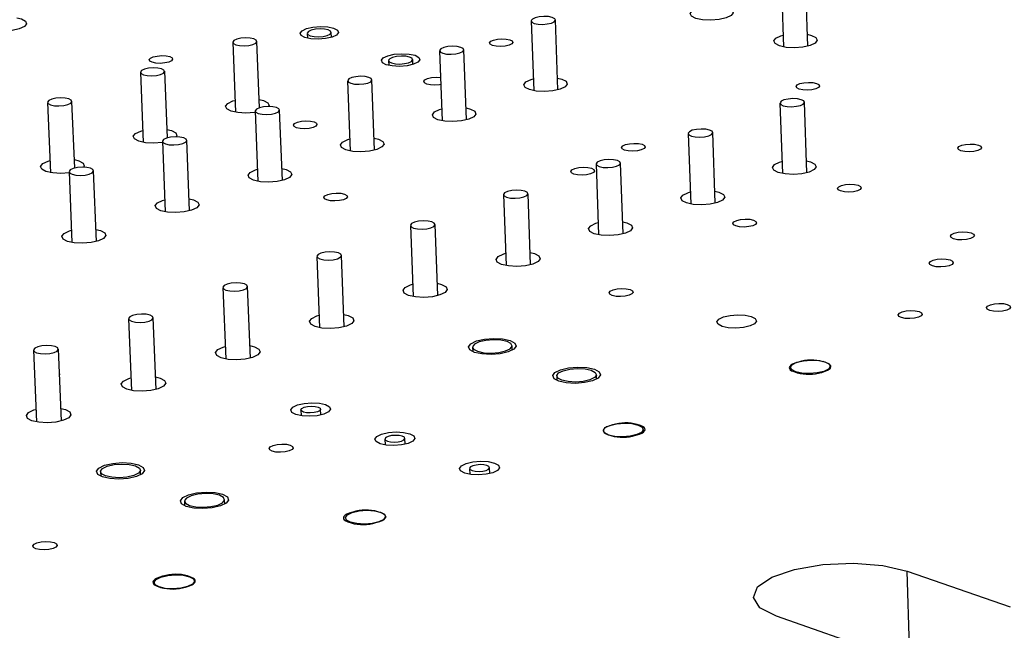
# Model space of a CAD drawing. Extents: x 79 to 216, y 65 to 126.
# Tile 9 of 14: x 142 to 159, y 94 to 105. Entities that reach past the tile are written whole.
import ezdxf

# ---------------------------------------------------------------- set-up
doc = ezdxf.new("R2010")
doc.units = 0
doc.layers.get('0').update_dxf_attribs({"linetype": 'CONTINUOUS'})

msp = doc.modelspace()

# ---------------------------------------------------------------- linework, layer by layer
at = {"color": 7, "linetype": 'CONTINUOUS'}
for p, q in [((154.725, 105.572), (154.765, 104.371)), ((155.18, 104.385), (155.141, 105.586)), ((150.877, 103.632), (150.834, 104.836)), ((150.417, 104.821), (150.46, 103.617)), ((146.56, 104.605), (146.563, 104.521)), ((146.977, 104.537), (146.974, 104.621)), ((145.275, 104.451), (145.323, 103.246)), ((145.737, 103.324), (145.692, 104.467)), ((149.302, 103.114), (149.258, 104.321)), ((148.379, 104.068), (148.376, 104.153)), ((148.84, 104.306), (148.885, 103.099)), ((147.96, 104.138), (147.964, 104.053)), ((143.685, 103.934), (143.734, 102.726)), ((144.149, 102.805), (144.103, 103.951)), ((147.255, 103.788), (147.301, 102.578)), ((147.72, 102.594), (147.674, 103.804)), ((142.086, 103.415), (142.137, 102.204)), ((142.553, 102.283), (142.505, 103.432)), ((145.731, 103.467), (145.808, 103.448)), ((154.703, 103.404), (154.744, 102.189)), ((155.164, 102.203), (155.124, 103.418)), ((145.663, 103.268), (145.71, 102.055)), ((146.13, 102.071), (146.083, 103.284)), ((144.143, 102.949), (144.22, 102.93)), ((153.123, 102.88), (153.165, 101.663)), ((153.586, 101.678), (153.544, 102.895)), ((144.063, 102.745), (144.112, 101.529)), ((144.532, 101.546), (144.484, 102.762)), ((142.547, 102.429), (142.625, 102.409)), ((151.535, 102.355), (151.578, 101.135)), ((152, 101.149), (151.957, 102.37)), ((142.455, 102.219), (142.506, 101.001)), ((142.927, 101.018), (142.877, 102.237)), ((149.939, 101.826), (149.984, 100.603)), ((150.407, 100.619), (150.363, 101.842)), ((148.336, 101.295), (148.382, 100.07)), ((148.806, 100.086), (148.76, 101.311)), ((146.725, 100.762), (146.772, 99.533)), ((147.197, 99.55), (147.15, 100.778)), ((145.106, 100.226), (145.154, 98.995)), ((145.58, 99.011), (145.532, 100.243)), ((143.478, 99.687), (143.529, 98.453)), ((143.956, 98.47), (143.906, 99.705)), ((141.843, 99.146), (141.895, 97.909)), ((142.323, 97.927), (142.272, 99.164)), ((149.406, 99.198), (149.409, 99.121)), ((150.091, 99.145), (150.088, 99.223)), ((155.022, 98.942), (154.958, 98.92)), ((155.502, 98.928), (155.445, 98.948)), ((151.544, 98.648), (151.541, 98.725)), ((154.94, 98.777), (154.997, 98.757)), ((155.421, 98.763), (155.484, 98.785)), ((150.857, 98.701), (150.859, 98.623)), ((146.449, 98.116), (146.453, 98.016)), ((146.794, 98.029), (146.79, 98.129)), ((151.819, 97.86), (151.756, 97.838)), ((152.217, 97.679), (152.281, 97.701)), ((152.302, 97.846), (152.244, 97.866)), ((147.897, 97.613), (147.901, 97.512)), ((148.245, 97.525), (148.241, 97.626)), ((151.734, 97.693), (151.792, 97.673)), ((142.998, 97.052), (143.001, 96.973)), ((143.689, 97.001), (143.686, 97.08)), ((149.356, 97.108), (149.36, 97.006)), ((149.703, 97.019), (149.699, 97.12)), ((144.443, 96.544), (144.447, 96.464)), ((145.137, 96.492), (145.134, 96.571)), ((147.346, 96.357), (147.281, 96.335)), ((147.831, 96.342), (147.773, 96.363)), ((147.257, 96.188), (147.314, 96.168)), ((147.742, 96.174), (147.807, 96.195)), ((147.908, 96.265), (147.908, 96.277)), ((156.895, 95.335), (158.67, 94.722)), ((156.936, 94.028), (156.895, 95.335)), ((144.068, 95.249), (144.003, 95.227)), ((144.555, 95.235), (144.497, 95.255)), ((143.976, 95.078), (144.033, 95.058)), ((144.463, 95.064), (144.528, 95.086)), ((158.339, 93.272), (154.643, 94.56))]:
    msp.add_line(p, q, dxfattribs=at)
at = {"color": 8, "linetype": 'CONTINUOUS'}
for p, q in [((151.734, 97.693), (151.734, 97.69)), ((151.792, 97.672), (151.792, 97.673)), ((147.807, 96.192), (147.807, 96.195)), ((147.742, 96.174), (147.742, 96.173)), ((144.033, 95.057), (144.033, 95.058)), ((144.463, 95.064), (144.463, 95.062)), ((144.528, 95.084), (144.528, 95.086))]:
    msp.add_line(p, q, dxfattribs=at)
at = {"color": 7, "linetype": 'CONTINUOUS'}
for points in [[(153.73, 105.062), (153.802, 105.044), (153.877, 105.006), (153.899, 104.96), (153.864, 104.912), (153.777, 104.872), (153.653, 104.843), (153.509, 104.832), (153.368, 104.839), (153.251, 104.864), (153.176, 104.902), (153.154, 104.948), (153.189, 104.996), (153.276, 105.036), (153.316, 105.048)], [(141.557, 104.872), (141.634, 104.853), (141.707, 104.815), (141.725, 104.769), (141.687, 104.722), (141.599, 104.681), (141.473, 104.652), (141.329, 104.641), (141.189, 104.648), (141.074, 104.673), (141.002, 104.711), (140.983, 104.757), (141.021, 104.805), (141.11, 104.845), (141.144, 104.855)], [(150.765, 104.782), (150.814, 104.805), (150.834, 104.832), (150.822, 104.858), (150.78, 104.879), (150.715, 104.893), (150.636, 104.897), (150.556, 104.89), (150.486, 104.875), (150.437, 104.852), (150.417, 104.825), (150.429, 104.799), (150.471, 104.778), (150.536, 104.764), (150.615, 104.76), (150.695, 104.767), (150.765, 104.782)], [(147.014, 104.694), (147.08, 104.659), (147.097, 104.618), (147.065, 104.576), (146.987, 104.54), (146.875, 104.515), (146.747, 104.504), (146.622, 104.511), (146.519, 104.533), (146.454, 104.567), (146.436, 104.608), (146.469, 104.65), (146.547, 104.687), (146.658, 104.712), (146.786, 104.722), (146.911, 104.716), (147.014, 104.694)], [(146.921, 104.664), (146.857, 104.677), (146.779, 104.681), (146.699, 104.675), (146.629, 104.659), (146.58, 104.636), (146.56, 104.61), (146.571, 104.584), (146.612, 104.563), (146.676, 104.549), (146.755, 104.545), (146.835, 104.552), (146.904, 104.567), (146.953, 104.59), (146.973, 104.616), (146.962, 104.642), (146.921, 104.664)], [(145.346, 104.505), (145.297, 104.482), (145.276, 104.456), (145.287, 104.43), (145.328, 104.408), (145.393, 104.395), (145.471, 104.39), (145.552, 104.397), (145.622, 104.413), (145.671, 104.436), (145.692, 104.462), (145.681, 104.488), (145.64, 104.51), (145.575, 104.524), (145.497, 104.528), (145.416, 104.521), (145.346, 104.505)], [(150.051, 104.494), (150.091, 104.474), (150.103, 104.448), (150.083, 104.423), (150.036, 104.401), (149.968, 104.385), (149.891, 104.379), (149.814, 104.383), (149.751, 104.396), (149.711, 104.417), (149.7, 104.442), (149.72, 104.468), (149.767, 104.49), (149.834, 104.505), (149.912, 104.512), (149.988, 104.508), (150.051, 104.494)], [(155.173, 104.589), (155.245, 104.571), (155.32, 104.532), (155.343, 104.486), (155.308, 104.438), (155.222, 104.397), (155.097, 104.369), (154.952, 104.357), (154.811, 104.364), (154.693, 104.389), (154.618, 104.428), (154.596, 104.475), (154.631, 104.522), (154.717, 104.563), (154.758, 104.575)], [(149.188, 104.267), (149.237, 104.29), (149.257, 104.317), (149.246, 104.343), (149.204, 104.364), (149.139, 104.378), (149.06, 104.382), (148.98, 104.376), (148.91, 104.36), (148.861, 104.337), (148.84, 104.31), (148.852, 104.284), (148.893, 104.263), (148.959, 104.249), (149.037, 104.245), (149.118, 104.251), (149.188, 104.267)], [(144.191, 104.204), (144.23, 104.183), (144.24, 104.158), (144.22, 104.132), (144.172, 104.11), (144.104, 104.095), (144.026, 104.088), (143.95, 104.092), (143.888, 104.106), (143.848, 104.127), (143.838, 104.152), (143.858, 104.177), (143.906, 104.2), (143.974, 104.215), (144.052, 104.221), (144.128, 104.217), (144.191, 104.204)], [(148.416, 104.227), (148.481, 104.192), (148.5, 104.151), (148.467, 104.108), (148.389, 104.072), (148.278, 104.046), (148.149, 104.036), (148.024, 104.043), (147.92, 104.065), (147.854, 104.099), (147.836, 104.141), (147.869, 104.183), (147.947, 104.219), (148.058, 104.245), (148.187, 104.255), (148.312, 104.249), (148.416, 104.227)], [(148.323, 104.196), (148.258, 104.21), (148.18, 104.214), (148.099, 104.208), (148.03, 104.192), (147.981, 104.169), (147.961, 104.143), (147.972, 104.117), (148.013, 104.095), (148.078, 104.081), (148.156, 104.077), (148.237, 104.084), (148.306, 104.099), (148.355, 104.122), (148.375, 104.149), (148.364, 104.175), (148.323, 104.196)], [(143.756, 103.989), (143.706, 103.966), (143.685, 103.94), (143.696, 103.913), (143.737, 103.892), (143.802, 103.878), (143.88, 103.874), (143.961, 103.88), (144.032, 103.896), (144.081, 103.919), (144.102, 103.946), (144.091, 103.972), (144.051, 103.994), (143.986, 104.008), (143.907, 104.012), (143.826, 104.005), (143.756, 103.989)], [(147.604, 103.749), (147.653, 103.772), (147.674, 103.799), (147.662, 103.825), (147.621, 103.847), (147.556, 103.861), (147.477, 103.865), (147.396, 103.858), (147.325, 103.842), (147.276, 103.819), (147.256, 103.793), (147.267, 103.766), (147.308, 103.745), (147.374, 103.731), (147.453, 103.727), (147.534, 103.733), (147.604, 103.749)], [(148.861, 103.726), (148.835, 103.721), (148.757, 103.715), (148.68, 103.719), (148.617, 103.732), (148.577, 103.753), (148.566, 103.779), (148.586, 103.804), (148.633, 103.827), (148.701, 103.842), (148.779, 103.848), (148.855, 103.844), (148.857, 103.844)], [(150.869, 103.836), (150.943, 103.818), (151.018, 103.779), (151.039, 103.732), (151.003, 103.684), (150.916, 103.643), (150.79, 103.614), (150.645, 103.603), (150.504, 103.61), (150.386, 103.635), (150.312, 103.674), (150.291, 103.721), (150.327, 103.769), (150.414, 103.81), (150.453, 103.821)], [(155.333, 103.743), (155.374, 103.722), (155.386, 103.696), (155.367, 103.671), (155.32, 103.648), (155.253, 103.633), (155.174, 103.626), (155.098, 103.63), (155.034, 103.644), (154.993, 103.665), (154.981, 103.69), (155, 103.716), (155.047, 103.739), (155.114, 103.754), (155.192, 103.76), (155.269, 103.756), (155.333, 103.743)], [(142.158, 103.471), (142.108, 103.447), (142.087, 103.421), (142.097, 103.394), (142.138, 103.373), (142.203, 103.359), (142.282, 103.354), (142.363, 103.361), (142.434, 103.377), (142.484, 103.4), (142.505, 103.427), (142.494, 103.453), (142.454, 103.475), (142.389, 103.489), (142.31, 103.493), (142.229, 103.487), (142.158, 103.471)], [(154.772, 103.458), (154.723, 103.434), (154.704, 103.408), (154.716, 103.381), (154.758, 103.359), (154.825, 103.345), (154.904, 103.341), (154.985, 103.348), (155.056, 103.364), (155.104, 103.387), (155.124, 103.414), (155.111, 103.44), (155.069, 103.462), (155.003, 103.476), (154.923, 103.48), (154.842, 103.474), (154.772, 103.458)], [(145.664, 103.246), (145.649, 103.244), (145.504, 103.232), (145.363, 103.24), (145.246, 103.265), (145.172, 103.304), (145.153, 103.351), (145.19, 103.399), (145.279, 103.44), (145.315, 103.451)], [(146.012, 103.229), (146.062, 103.252), (146.082, 103.279), (146.071, 103.305), (146.03, 103.327), (145.965, 103.341), (145.886, 103.345), (145.804, 103.339), (145.734, 103.323), (145.684, 103.299), (145.663, 103.273), (145.675, 103.246), (145.716, 103.224), (145.781, 103.21), (145.86, 103.206), (145.941, 103.213), (146.012, 103.229)], [(145.808, 103.448), (145.882, 103.409), (145.901, 103.362), (145.894, 103.344)], [(149.294, 103.32), (149.369, 103.301), (149.444, 103.262), (149.465, 103.215), (149.428, 103.167), (149.34, 103.125), (149.214, 103.096), (149.069, 103.085), (148.927, 103.092), (148.81, 103.117), (148.735, 103.156), (148.714, 103.204), (148.751, 103.252), (148.839, 103.293), (148.877, 103.304)], [(146.676, 103.078), (146.716, 103.057), (146.727, 103.032), (146.707, 103.006), (146.659, 102.983), (146.591, 102.968), (146.513, 102.961), (146.436, 102.965), (146.373, 102.979), (146.333, 103), (146.322, 103.026), (146.342, 103.052), (146.39, 103.074), (146.458, 103.09), (146.537, 103.096), (146.613, 103.092), (146.676, 103.078)], [(144.064, 102.725), (144.06, 102.725), (143.914, 102.713), (143.772, 102.721), (143.656, 102.746), (143.582, 102.785), (143.563, 102.832), (143.601, 102.88), (143.69, 102.922), (143.725, 102.932)], [(144.413, 102.706), (144.462, 102.729), (144.483, 102.756), (144.472, 102.783), (144.431, 102.805), (144.366, 102.819), (144.287, 102.823), (144.205, 102.816), (144.134, 102.8), (144.085, 102.777), (144.064, 102.75), (144.074, 102.724), (144.116, 102.702), (144.181, 102.687), (144.26, 102.683), (144.342, 102.69), (144.413, 102.706)], [(144.22, 102.93), (144.294, 102.891), (144.313, 102.843), (144.303, 102.822)], [(147.712, 102.801), (147.788, 102.782), (147.862, 102.742), (147.883, 102.695), (147.846, 102.647), (147.757, 102.605), (147.631, 102.576), (147.485, 102.564), (147.343, 102.572), (147.225, 102.597), (147.151, 102.636), (147.131, 102.684), (147.168, 102.732), (147.256, 102.774), (147.294, 102.785)], [(153.192, 102.935), (153.143, 102.911), (153.123, 102.885), (153.135, 102.858), (153.178, 102.836), (153.244, 102.822), (153.324, 102.818), (153.405, 102.824), (153.476, 102.84), (153.524, 102.864), (153.544, 102.891), (153.532, 102.917), (153.49, 102.939), (153.423, 102.953), (153.344, 102.957), (153.262, 102.951), (153.192, 102.935)], [(152.328, 102.693), (152.369, 102.672), (152.38, 102.646), (152.361, 102.62), (152.314, 102.597), (152.246, 102.582), (152.167, 102.575), (152.09, 102.579), (152.026, 102.593), (151.985, 102.614), (151.974, 102.64), (151.993, 102.666), (152.04, 102.689), (152.108, 102.704), (152.187, 102.71), (152.264, 102.707), (152.328, 102.693)], [(158.121, 102.68), (158.162, 102.659), (158.175, 102.633), (158.156, 102.607), (158.11, 102.585), (158.042, 102.569), (157.963, 102.563), (157.886, 102.567), (157.821, 102.58), (157.78, 102.602), (157.767, 102.627), (157.786, 102.654), (157.833, 102.676), (157.9, 102.692), (157.979, 102.698), (158.056, 102.694), (158.121, 102.68)], [(142.456, 102.202), (142.317, 102.191), (142.175, 102.199), (142.058, 102.224), (141.985, 102.264), (141.966, 102.311), (142.004, 102.36), (142.094, 102.401), (142.128, 102.412)], [(142.805, 102.181), (142.855, 102.204), (142.877, 102.231), (142.866, 102.258), (142.825, 102.28), (142.76, 102.294), (142.68, 102.298), (142.599, 102.292), (142.527, 102.275), (142.477, 102.252), (142.456, 102.225), (142.467, 102.198), (142.508, 102.176), (142.573, 102.162), (142.652, 102.158), (142.734, 102.164), (142.805, 102.181)], [(142.625, 102.409), (142.698, 102.37), (142.718, 102.322), (142.705, 102.296)], [(151.455, 102.28), (151.496, 102.259), (151.508, 102.233), (151.488, 102.207), (151.441, 102.184), (151.372, 102.169), (151.293, 102.162), (151.216, 102.166), (151.152, 102.18), (151.111, 102.202), (151.1, 102.227), (151.119, 102.253), (151.167, 102.276), (151.235, 102.292), (151.314, 102.298), (151.391, 102.294), (151.455, 102.28)], [(151.605, 102.41), (151.555, 102.386), (151.535, 102.359), (151.547, 102.332), (151.59, 102.31), (151.656, 102.296), (151.736, 102.292), (151.817, 102.298), (151.888, 102.315), (151.937, 102.338), (151.957, 102.365), (151.945, 102.392), (151.903, 102.414), (151.837, 102.428), (151.757, 102.432), (151.675, 102.426), (151.605, 102.41)], [(155.157, 102.411), (155.229, 102.393), (155.305, 102.354), (155.328, 102.306), (155.293, 102.257), (155.205, 102.215), (155.079, 102.186), (154.933, 102.175), (154.79, 102.182), (154.671, 102.207), (154.595, 102.247), (154.572, 102.295), (154.608, 102.343), (154.695, 102.385), (154.737, 102.397)], [(146.122, 102.279), (146.198, 102.26), (146.273, 102.22), (146.293, 102.173), (146.256, 102.124), (146.167, 102.082), (146.039, 102.053), (145.893, 102.041), (145.751, 102.049), (145.633, 102.074), (145.559, 102.114), (145.539, 102.161), (145.577, 102.21), (145.666, 102.252), (145.702, 102.263)], [(156.05, 101.989), (156.091, 101.968), (156.104, 101.942), (156.085, 101.916), (156.038, 101.893), (155.969, 101.877), (155.89, 101.871), (155.813, 101.875), (155.748, 101.889), (155.707, 101.91), (155.695, 101.936), (155.714, 101.962), (155.761, 101.985), (155.829, 102.001), (155.908, 102.007), (155.986, 102.003), (156.05, 101.989)], [(147.201, 101.835), (147.241, 101.814), (147.252, 101.788), (147.232, 101.762), (147.184, 101.739), (147.115, 101.723), (147.036, 101.717), (146.959, 101.721), (146.895, 101.735), (146.855, 101.756), (146.844, 101.782), (146.864, 101.808), (146.912, 101.831), (146.981, 101.847), (147.06, 101.853), (147.137, 101.849), (147.201, 101.835)], [(150.01, 101.882), (149.96, 101.858), (149.94, 101.831), (149.951, 101.804), (149.994, 101.782), (150.06, 101.768), (150.14, 101.763), (150.222, 101.77), (150.293, 101.786), (150.342, 101.81), (150.362, 101.837), (150.351, 101.864), (150.308, 101.886), (150.242, 101.9), (150.162, 101.905), (150.081, 101.898), (150.01, 101.882)], [(153.579, 101.887), (153.652, 101.868), (153.728, 101.829), (153.75, 101.781), (153.715, 101.732), (153.627, 101.69), (153.5, 101.66), (153.354, 101.649), (153.21, 101.656), (153.091, 101.682), (153.015, 101.722), (152.993, 101.769), (153.029, 101.818), (153.117, 101.86), (153.157, 101.872)], [(144.524, 101.755), (144.602, 101.735), (144.676, 101.696), (144.695, 101.648), (144.658, 101.599), (144.568, 101.557), (144.44, 101.528), (144.294, 101.516), (144.151, 101.523), (144.034, 101.549), (143.96, 101.589), (143.94, 101.637), (143.978, 101.685), (144.068, 101.727), (144.104, 101.738)], [(148.407, 101.351), (148.357, 101.328), (148.336, 101.3), (148.348, 101.273), (148.39, 101.251), (148.456, 101.237), (148.536, 101.232), (148.618, 101.239), (148.69, 101.255), (148.739, 101.279), (148.76, 101.307), (148.748, 101.333), (148.706, 101.356), (148.64, 101.37), (148.56, 101.374), (148.478, 101.368), (148.407, 101.351)], [(151.993, 101.36), (152.067, 101.341), (152.143, 101.301), (152.165, 101.253), (152.129, 101.204), (152.04, 101.161), (151.913, 101.132), (151.766, 101.12), (151.622, 101.128), (151.503, 101.153), (151.427, 101.193), (151.406, 101.242), (151.442, 101.291), (151.531, 101.333), (151.571, 101.345)], [(154.247, 101.387), (154.288, 101.366), (154.3, 101.34), (154.281, 101.313), (154.233, 101.29), (154.165, 101.275), (154.086, 101.268), (154.008, 101.272), (153.943, 101.286), (153.902, 101.308), (153.89, 101.334), (153.909, 101.36), (153.957, 101.383), (154.025, 101.399), (154.104, 101.405), (154.182, 101.401), (154.247, 101.387)], [(142.918, 101.228), (142.997, 101.208), (143.071, 101.168), (143.09, 101.12), (143.052, 101.071), (142.962, 101.029), (142.834, 100.999), (142.687, 100.988), (142.544, 100.995), (142.427, 101.021), (142.353, 101.061), (142.334, 101.109), (142.372, 101.158), (142.462, 101.201), (142.497, 101.211)], [(157.996, 101.166), (158.038, 101.144), (158.051, 101.118), (158.032, 101.091), (157.985, 101.068), (157.917, 101.053), (157.837, 101.046), (157.759, 101.05), (157.694, 101.064), (157.652, 101.086), (157.64, 101.112), (157.659, 101.139), (157.706, 101.161), (157.774, 101.177), (157.853, 101.184), (157.931, 101.18), (157.996, 101.166)], [(146.796, 100.818), (146.746, 100.795), (146.725, 100.767), (146.736, 100.74), (146.778, 100.718), (146.845, 100.703), (146.925, 100.699), (147.007, 100.705), (147.079, 100.722), (147.129, 100.746), (147.15, 100.773), (147.138, 100.8), (147.096, 100.823), (147.03, 100.837), (146.95, 100.842), (146.868, 100.835), (146.796, 100.818)], [(150.399, 100.83), (150.474, 100.811), (150.55, 100.771), (150.572, 100.722), (150.535, 100.673), (150.446, 100.63), (150.318, 100.601), (150.171, 100.589), (150.027, 100.597), (149.908, 100.623), (149.832, 100.663), (149.811, 100.711), (149.848, 100.761), (149.937, 100.803), (149.976, 100.815)], [(157.632, 100.7), (157.674, 100.678), (157.687, 100.652), (157.668, 100.625), (157.62, 100.602), (157.552, 100.586), (157.472, 100.58), (157.394, 100.584), (157.329, 100.598), (157.287, 100.62), (157.275, 100.646), (157.294, 100.673), (157.341, 100.696), (157.409, 100.712), (157.489, 100.718), (157.567, 100.714), (157.632, 100.7)], [(145.177, 100.283), (145.127, 100.259), (145.106, 100.231), (145.117, 100.204), (145.159, 100.182), (145.225, 100.167), (145.306, 100.163), (145.388, 100.169), (145.46, 100.186), (145.51, 100.21), (145.531, 100.237), (145.52, 100.265), (145.478, 100.287), (145.412, 100.302), (145.332, 100.306), (145.249, 100.299), (145.177, 100.283)], [(148.798, 100.298), (148.874, 100.279), (148.95, 100.238), (148.971, 100.189), (148.934, 100.14), (148.844, 100.097), (148.716, 100.067), (148.569, 100.055), (148.424, 100.063), (148.305, 100.089), (148.229, 100.13), (148.209, 100.178), (148.246, 100.228), (148.335, 100.271), (148.374, 100.282)], [(152.12, 100.19), (152.161, 100.168), (152.173, 100.142), (152.153, 100.115), (152.105, 100.092), (152.036, 100.076), (151.957, 100.069), (151.878, 100.073), (151.814, 100.088), (151.772, 100.109), (151.761, 100.136), (151.78, 100.163), (151.828, 100.186), (151.897, 100.202), (151.977, 100.208), (152.055, 100.204), (152.12, 100.19)], [(158.619, 99.934), (158.662, 99.912), (158.674, 99.885), (158.656, 99.858), (158.608, 99.835), (158.539, 99.819), (158.46, 99.813), (158.381, 99.817), (158.316, 99.831), (158.273, 99.853), (158.261, 99.879), (158.279, 99.906), (158.327, 99.93), (158.396, 99.946), (158.475, 99.952), (158.554, 99.948), (158.619, 99.934)], [(143.551, 99.745), (143.5, 99.721), (143.479, 99.693), (143.49, 99.666), (143.532, 99.643), (143.598, 99.628), (143.678, 99.624), (143.761, 99.631), (143.833, 99.647), (143.884, 99.671), (143.905, 99.699), (143.894, 99.726), (143.853, 99.749), (143.786, 99.764), (143.706, 99.768), (143.623, 99.761), (143.551, 99.745)], [(147.189, 99.763), (147.266, 99.743), (147.342, 99.703), (147.362, 99.654), (147.325, 99.604), (147.235, 99.561), (147.106, 99.531), (146.958, 99.519), (146.813, 99.527), (146.694, 99.553), (146.619, 99.594), (146.598, 99.643), (146.636, 99.693), (146.726, 99.736), (146.764, 99.747)], [(154.209, 99.726), (154.278, 99.69), (154.298, 99.646), (154.266, 99.602), (154.187, 99.563), (154.073, 99.537), (153.942, 99.526), (153.812, 99.533), (153.705, 99.556), (153.637, 99.593), (153.617, 99.636), (153.649, 99.68), (153.728, 99.719), (153.842, 99.745), (153.973, 99.756), (154.102, 99.749), (154.209, 99.726)], [(157.099, 99.81), (157.141, 99.788), (157.153, 99.762), (157.134, 99.735), (157.087, 99.712), (157.018, 99.696), (156.938, 99.689), (156.859, 99.693), (156.794, 99.707), (156.752, 99.729), (156.74, 99.756), (156.759, 99.783), (156.806, 99.806), (156.875, 99.822), (156.955, 99.829), (157.033, 99.824), (157.099, 99.81)], [(150.053, 99.313), (150.135, 99.269), (150.158, 99.216), (150.118, 99.163), (150.022, 99.116), (149.884, 99.084), (149.725, 99.071), (149.569, 99.08), (149.441, 99.108), (149.359, 99.152), (149.336, 99.205), (149.376, 99.258), (149.472, 99.305), (149.61, 99.337), (149.769, 99.349), (149.925, 99.341), (150.053, 99.313)], [(149.975, 99.132), (150.055, 99.171), (150.088, 99.215), (150.069, 99.259), (150.001, 99.295), (149.894, 99.319), (149.765, 99.326), (149.634, 99.315), (149.519, 99.289), (149.44, 99.25), (149.407, 99.206), (149.425, 99.162), (149.493, 99.126), (149.6, 99.102), (149.729, 99.095), (149.861, 99.106), (149.975, 99.132)], [(141.917, 99.204), (141.866, 99.18), (141.844, 99.152), (141.855, 99.124), (141.896, 99.101), (141.962, 99.087), (142.043, 99.082), (142.126, 99.089), (142.199, 99.106), (142.25, 99.13), (142.271, 99.158), (142.26, 99.185), (142.219, 99.208), (142.153, 99.223), (142.072, 99.227), (141.989, 99.221), (141.917, 99.204)], [(145.572, 99.226), (145.65, 99.206), (145.725, 99.165), (145.746, 99.116), (145.708, 99.066), (145.617, 99.022), (145.488, 98.992), (145.339, 98.98), (145.195, 98.988), (145.076, 99.015), (145, 99.056), (144.98, 99.105), (145.018, 99.155), (145.109, 99.198), (145.146, 99.209)], [(154.958, 98.92), (154.919, 98.904), (154.889, 98.887), (154.87, 98.867), (154.861, 98.847), (154.865, 98.828), (154.879, 98.809), (154.904, 98.792), (154.94, 98.777)], [(155.478, 98.945), (155.548, 98.908), (155.568, 98.864), (155.536, 98.82), (155.457, 98.781), (155.343, 98.754), (155.211, 98.744), (155.081, 98.751), (154.974, 98.774), (154.904, 98.811), (154.884, 98.855), (154.916, 98.899), (154.995, 98.938), (155.109, 98.965), (155.241, 98.975), (155.371, 98.968), (155.478, 98.945)], [(155.484, 98.785), (155.523, 98.801), (155.553, 98.819), (155.572, 98.838), (155.581, 98.858), (155.578, 98.877), (155.563, 98.896), (155.538, 98.913), (155.502, 98.928)], [(142.289, 98.738), (142.291, 98.723), (142.29, 98.719)], [(151.505, 98.816), (151.587, 98.772), (151.611, 98.719), (151.572, 98.665), (151.475, 98.619), (151.337, 98.586), (151.178, 98.573), (151.021, 98.582), (150.892, 98.61), (150.81, 98.654), (150.787, 98.707), (150.826, 98.761), (150.922, 98.808), (151.06, 98.84), (151.22, 98.853), (151.376, 98.845), (151.505, 98.816)], [(150.97, 98.792), (151.084, 98.818), (151.216, 98.829), (151.345, 98.822), (151.453, 98.799), (151.521, 98.762), (151.54, 98.718), (151.508, 98.673), (151.428, 98.635), (151.313, 98.608), (151.181, 98.597), (151.052, 98.604), (150.945, 98.628), (150.876, 98.664), (150.857, 98.708), (150.89, 98.753), (150.97, 98.792)], [(143.947, 98.686), (144.026, 98.665), (144.101, 98.624), (144.121, 98.575), (144.083, 98.525), (143.992, 98.481), (143.862, 98.451), (143.713, 98.439), (143.568, 98.447), (143.449, 98.473), (143.374, 98.514), (143.354, 98.564), (143.393, 98.614), (143.484, 98.658), (143.52, 98.668)], [(146.876, 98.208), (146.943, 98.172), (146.962, 98.128), (146.928, 98.083), (146.847, 98.044), (146.732, 98.017), (146.599, 98.006), (146.47, 98.013), (146.363, 98.037), (146.296, 98.074), (146.278, 98.118), (146.311, 98.163), (146.392, 98.202), (146.507, 98.228), (146.64, 98.239), (146.769, 98.232), (146.876, 98.208)], [(142.314, 98.143), (142.394, 98.122), (142.469, 98.081), (142.489, 98.031), (142.45, 97.981), (142.358, 97.937), (142.228, 97.907), (142.079, 97.895), (141.933, 97.903), (141.814, 97.929), (141.739, 97.971), (141.72, 98.021), (141.759, 98.071), (141.851, 98.115), (141.886, 98.125)], [(146.733, 98.083), (146.676, 98.07), (146.61, 98.065), (146.545, 98.068), (146.492, 98.08), (146.459, 98.098), (146.449, 98.12), (146.466, 98.143), (146.506, 98.162), (146.564, 98.175), (146.63, 98.181), (146.694, 98.177), (146.747, 98.165), (146.781, 98.147), (146.79, 98.125), (146.773, 98.103), (146.733, 98.083)], [(152.26, 97.856), (152.328, 97.819), (152.348, 97.775), (152.316, 97.73), (152.236, 97.691), (152.12, 97.664), (151.988, 97.653), (151.857, 97.66), (151.75, 97.684), (151.681, 97.721), (151.661, 97.765), (151.694, 97.811), (151.774, 97.85), (151.889, 97.876), (152.022, 97.887), (152.152, 97.88), (152.26, 97.856)], [(148.326, 97.706), (148.394, 97.669), (148.412, 97.625), (148.379, 97.579), (148.298, 97.54), (148.183, 97.513), (148.05, 97.503), (147.92, 97.51), (147.813, 97.534), (147.745, 97.571), (147.726, 97.615), (147.76, 97.66), (147.84, 97.699), (147.956, 97.726), (148.089, 97.737), (148.218, 97.73), (148.326, 97.706)], [(151.756, 97.838), (151.716, 97.822), (151.686, 97.804), (151.666, 97.784), (151.657, 97.764), (151.66, 97.745), (151.674, 97.726), (151.699, 97.708), (151.734, 97.693)], [(152.281, 97.701), (152.321, 97.717), (152.351, 97.735), (152.371, 97.755), (152.379, 97.775), (152.376, 97.794), (152.362, 97.813), (152.337, 97.831), (152.302, 97.846)], [(147.955, 97.66), (147.914, 97.64), (147.898, 97.617), (147.907, 97.595), (147.941, 97.577), (147.995, 97.565), (148.06, 97.561), (148.126, 97.567), (148.184, 97.58), (148.224, 97.6), (148.241, 97.622), (148.232, 97.644), (148.197, 97.663), (148.144, 97.675), (148.079, 97.678), (148.013, 97.673), (147.955, 97.66)], [(146.266, 97.51), (146.307, 97.487), (146.318, 97.46), (146.298, 97.433), (146.248, 97.409), (146.178, 97.393), (146.097, 97.386), (146.018, 97.39), (145.953, 97.405), (145.912, 97.427), (145.901, 97.454), (145.922, 97.482), (145.971, 97.506), (146.041, 97.522), (146.122, 97.529), (146.201, 97.524), (146.266, 97.51)], [(143.654, 97.17), (143.735, 97.126), (143.756, 97.072), (143.715, 97.017), (143.616, 96.97), (143.476, 96.937), (143.315, 96.924), (143.158, 96.932), (143.03, 96.961), (142.949, 97.006), (142.927, 97.06), (142.969, 97.115), (143.068, 97.162), (143.208, 97.195), (143.369, 97.208), (143.525, 97.199), (143.654, 97.17)], [(149.784, 97.201), (149.853, 97.164), (149.872, 97.119), (149.838, 97.073), (149.758, 97.034), (149.642, 97.007), (149.509, 96.996), (149.378, 97.003), (149.271, 97.027), (149.202, 97.065), (149.183, 97.109), (149.217, 97.155), (149.297, 97.194), (149.413, 97.221), (149.546, 97.232), (149.676, 97.225), (149.784, 97.201)], [(143.569, 96.986), (143.453, 96.959), (143.319, 96.948), (143.19, 96.955), (143.083, 96.979), (143.016, 97.016), (142.998, 97.061), (143.033, 97.107), (143.115, 97.146), (143.231, 97.173), (143.364, 97.184), (143.494, 97.176), (143.6, 97.153), (143.668, 97.115), (143.685, 97.071), (143.651, 97.025), (143.569, 96.986)], [(149.413, 97.154), (149.373, 97.134), (149.356, 97.112), (149.366, 97.089), (149.4, 97.071), (149.453, 97.059), (149.518, 97.055), (149.584, 97.061), (149.642, 97.074), (149.682, 97.094), (149.699, 97.116), (149.689, 97.139), (149.655, 97.157), (149.601, 97.169), (149.537, 97.173), (149.47, 97.167), (149.413, 97.154)], [(145.101, 96.663), (145.183, 96.618), (145.204, 96.563), (145.163, 96.508), (145.064, 96.461), (144.924, 96.428), (144.763, 96.415), (144.605, 96.423), (144.476, 96.453), (144.395, 96.498), (144.373, 96.552), (144.415, 96.607), (144.513, 96.654), (144.654, 96.687), (144.815, 96.7), (144.972, 96.692), (145.101, 96.663)], [(144.56, 96.638), (144.479, 96.598), (144.444, 96.553), (144.462, 96.508), (144.53, 96.471), (144.637, 96.446), (144.767, 96.439), (144.901, 96.45), (145.017, 96.477), (145.099, 96.517), (145.133, 96.562), (145.115, 96.607), (145.047, 96.645), (144.94, 96.669), (144.81, 96.676), (144.677, 96.665), (144.56, 96.638)], [(147.823, 96.356), (147.892, 96.319), (147.911, 96.274), (147.877, 96.228), (147.795, 96.188), (147.679, 96.161), (147.545, 96.15), (147.414, 96.157), (147.307, 96.182), (147.238, 96.219), (147.22, 96.264), (147.254, 96.31), (147.335, 96.35), (147.451, 96.377), (147.585, 96.388), (147.716, 96.38), (147.823, 96.356)], [(147.281, 96.335), (147.241, 96.319), (147.21, 96.3), (147.19, 96.28), (147.181, 96.26), (147.183, 96.24), (147.197, 96.221), (147.222, 96.203), (147.257, 96.188)], [(147.807, 96.195), (147.847, 96.212), (147.878, 96.23), (147.898, 96.25), (147.907, 96.27), (147.905, 96.29), (147.891, 96.31), (147.866, 96.327), (147.831, 96.342)], [(142.2, 95.83), (142.241, 95.807), (142.252, 95.78), (142.23, 95.752), (142.18, 95.728), (142.109, 95.711), (142.027, 95.704), (141.948, 95.709), (141.883, 95.723), (141.842, 95.746), (141.832, 95.774), (141.853, 95.802), (141.903, 95.826), (141.974, 95.843), (142.056, 95.849), (142.135, 95.845), (142.2, 95.83)], [(154.643, 94.56), (154.358, 94.706), (154.244, 94.882), (154.315, 95.065), (154.56, 95.233), (154.951, 95.368), (155.44, 95.451), (155.969, 95.474), (156.474, 95.434), (156.895, 95.335)], [(144.003, 95.227), (143.962, 95.211), (143.931, 95.192), (143.91, 95.172), (143.9, 95.152), (143.902, 95.131), (143.916, 95.112), (143.941, 95.094), (143.976, 95.078)], [(144.528, 95.242), (144.597, 95.204), (144.615, 95.159), (144.58, 95.112), (144.498, 95.072), (144.38, 95.045), (144.246, 95.034), (144.114, 95.041), (144.007, 95.066), (143.938, 95.104), (143.921, 95.149), (143.955, 95.195), (144.038, 95.235), (144.155, 95.263), (144.29, 95.274), (144.421, 95.267), (144.528, 95.242)], [(144.528, 95.086), (144.569, 95.102), (144.6, 95.121), (144.621, 95.141), (144.63, 95.162), (144.628, 95.182), (144.615, 95.201), (144.59, 95.219), (144.555, 95.235)]]:
    msp.add_lwpolyline(points, dxfattribs=at)
for centre, radius, start, end in [((155.243, 98.224), 0.751, 74.4601, 107.1726), ((155.199, 99.481), 0.751, 254.4371, 287.1924), ((152.042, 97.143), 0.75, 74.3559, 107.2588), ((151.994, 98.395), 0.75, 254.3326, 287.2789), ((147.57, 95.642), 0.749, 74.2106, 107.3792), ((147.518, 96.888), 0.748, 254.187, 287.3996), ((144.293, 94.536), 0.748, 74.1031, 107.4683), ((144.238, 95.777), 0.747, 254.0794, 287.4888)]:
    msp.add_arc(centre, radius, start, end, dxfattribs=at)

doc.saveas('drawing.dxf')
